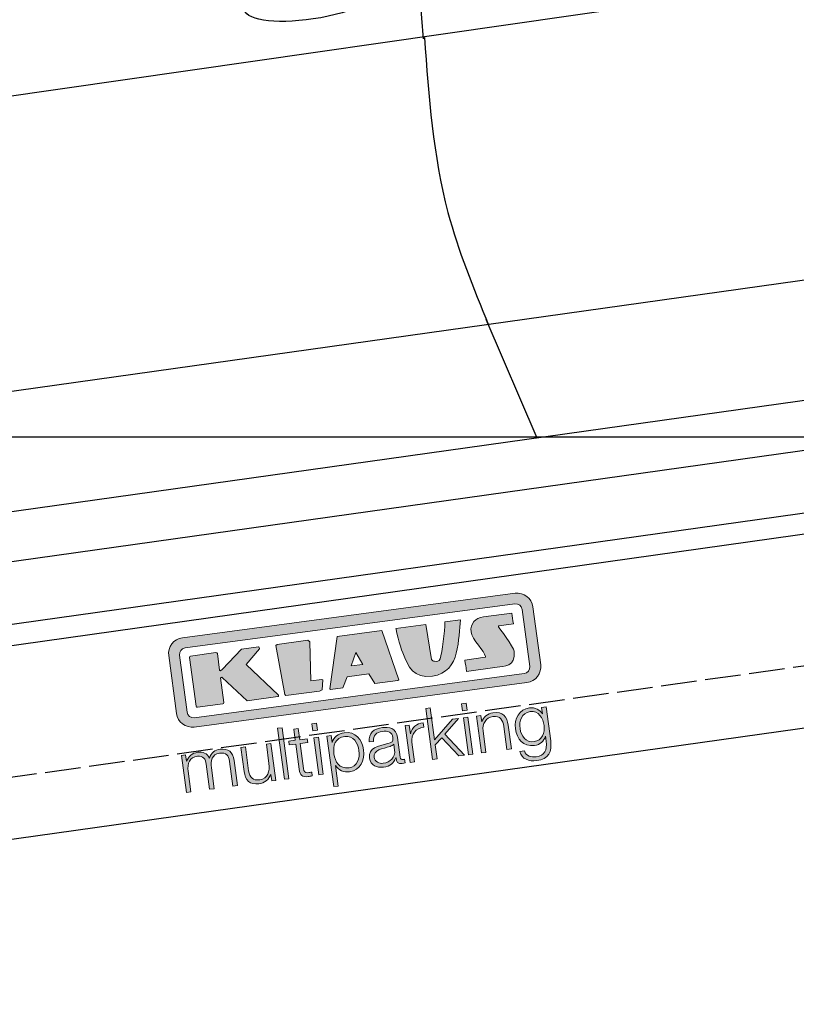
# Model space of a CAD drawing. Extents: x -311 to 6440, y -744 to 6224.
# Tile 3 of 7: x 1873 to 2965, y 1052 to 2437. Entities that reach past the tile are written whole.
import ezdxf

# ---------------------------------------------------------------- set-up
doc = ezdxf.new("R2010")
doc.units = 0
doc.header["$LTSCALE"] = 10
doc.header["$MEASUREMENT"] = 0
doc.linetypes.add('GEN3', pattern=[6.25, 5, -1.25])
doc.layers.get('0').update_dxf_attribs({"linetype": 'CONTINUOUS'})
doc.layers.get('DEFPOINTS').update_dxf_attribs({"linetype": 'CONTINUOUS'})
doc.layers.add('3', color=6, linetype='GEN3')
doc.layers.add('CAR', color=1, linetype='CONTINUOUS')
for name, color, linetype, lineweight in [('AM_0', 7, 'CONTINUOUS', 30), ('AM_5', 3, 'CONTINUOUS', 15), ('Logo', 7, 'CONTINUOUS', 25)]:
    doc.layers.add(name, color=color, linetype=linetype, lineweight=lineweight)
doc.dimstyles.new('KLAUS_DXF', dxfattribs={"dimscale": 20, "dimtxt": 3.5, "dimasz": 2, "dimexe": 2, "dimexo": 1, "dimgap": 1.5, "dimtad": 1, "dimlfac": 0.1, "dimdsep": 46, "dimtxsty": 'STANDARD', "dimblk": 'DOT', "dimcen": 2, "dimclrd": 256, "dimclre": 256, "dimclrt": 2, "dimadec": 0, "dimazin": 0, "dimtfac": 1, "dimtmove": 2, "dimatfit": 3, "dimfxl": 1, "dimtolj": 1, "dimarcsym": 0})

# ---------------------------------------------------------------- blocks, each defined once
blk = doc.blocks.new('KLAUS')
at = {"layer": 'Logo'}
h = blk.add_hatch(color=8, dxfattribs=at)
h.dxf.hatch_style = 2
edge = h.paths.add_edge_path()
edge.add_spline(control_points=[(3.6, 29.09), (2.88, 29.09), (2.3, 28.51), (2.3, 27.8), (2.3, 27.8), (2.3, 16.11), (2.3, 16.11), (2.3, 15.39), (2.88, 14.81), (3.6, 14.81), (3.6, 14.81), (71.16, 14.81), (71.16, 14.81), (71.88, 14.81), (72.46, 15.39), (72.46, 16.11), (72.46, 16.11), (72.46, 27.8), (72.46, 27.8), (72.46, 28.51), (71.88, 29.09), (71.16, 29.09), (71.16, 29.09), (3.6, 29.09), (3.6, 29.09), (3.6, 29.09), (3.6, 29.09), (3.6, 29.09)], knot_values=[0, 0, 0, 0, 1, 1, 1, 2, 2, 2, 3, 3, 3, 4, 4, 4, 5, 5, 5, 6, 6, 6, 7, 7, 7, 8, 8, 8, 9, 9, 9, 9], degree=3, periodic=0)
edge = h.paths.add_edge_path()
edge.add_spline(control_points=[(3.35, 31.23), (3.35, 31.23), (71.47, 31.23), (71.47, 31.23), (73.26, 31.23), (74.71, 29.77), (74.71, 27.99), (74.71, 27.99), (74.71, 16.17), (74.71, 16.17), (74.71, 14.38), (73.26, 12.93), (71.47, 12.93), (71.47, 12.93), (3.35, 12.93), (3.35, 12.93), (1.56, 12.93), (0.11, 14.38), (0.11, 16.17), (0.11, 16.17), (0.11, 27.99), (0.11, 27.99), (0.11, 29.77), (1.56, 31.23), (3.35, 31.23), (3.35, 31.23), (3.35, 31.23), (3.35, 31.23)], knot_values=[0, 0, 0, 0, 1, 1, 1, 2, 2, 2, 3, 3, 3, 4, 4, 4, 5, 5, 5, 6, 6, 6, 7, 7, 7, 8, 8, 8, 9, 9, 9, 9], degree=3, periodic=0)
h = blk.add_hatch(color=8, dxfattribs=at)
h.dxf.hatch_style = 2
edge = h.paths.add_edge_path()
edge.add_spline(control_points=[(4.5, 27.33), (4.5, 27.33), (9.7, 27.33), (9.7, 27.33), (9.84, 27.33), (9.96, 27.22), (9.96, 27.08), (9.96, 27.08), (9.96, 23.69), (9.96, 23.69), (9.96, 23.69), (9.94, 23.64), (10.04, 23.59), (10.14, 23.53), (10.2, 23.57), (10.2, 23.57), (10.2, 23.57), (10.51, 23.75), (10.51, 23.75), (10.51, 23.75), (14.94, 27.33), (14.94, 27.33), (14.94, 27.33), (18.41, 27.33), (18.41, 27.33), (18.41, 27.33), (18.49, 27.33), (18.56, 27.2), (18.65, 27.04), (18.53, 26.91), (18.53, 26.91), (18.53, 26.91), (15.49, 24.11), (15.49, 24.11), (15.49, 24.11), (21.14, 17.06), (21.14, 17.06), (21.14, 17.06), (21.13, 16.91), (21.13, 16.91), (21.08, 16.84), (20.99, 16.82), (20.99, 16.82), (20.99, 16.82), (14.7, 16.82), (14.7, 16.82), (14.7, 16.82), (10.26, 22.17), (10.26, 22.17), (10.26, 22.17), (10.19, 22.24), (10.08, 22.21), (9.97, 22.18), (9.96, 22.11), (9.96, 22.11), (9.96, 22.11), (9.96, 17.08), (9.96, 17.08), (9.96, 16.94), (9.84, 16.82), (9.7, 16.82), (9.7, 16.82), (4.5, 16.82), (4.5, 16.82), (4.36, 16.82), (4.25, 16.94), (4.25, 17.08), (4.25, 17.08), (4.25, 27.08), (4.25, 27.08), (4.25, 27.22), (4.36, 27.33), (4.5, 27.33), (4.5, 27.33), (4.5, 27.33), (4.5, 27.33)], knot_values=[0, 0, 0, 0, 1, 1, 1, 2, 2, 2, 3, 3, 3, 4, 4, 4, 5, 5, 5, 6, 6, 6, 7, 7, 7, 8, 8, 8, 9, 9, 9, 10, 10, 10, 11, 11, 11, 12, 12, 12, 13, 13, 13, 14, 14, 14, 15, 15, 15, 16, 16, 16, 17, 17, 17, 18, 18, 18, 19, 19, 19, 20, 20, 20, 21, 21, 21, 22, 22, 22, 23, 23, 23, 24, 24, 24, 25, 25, 25, 25], degree=3, periodic=0)
h = blk.add_hatch(color=8, dxfattribs=at)
h.dxf.hatch_style = 2
h.paths.add_polyline_path([(22.42, 17.06), (21.97, 27.15), (22.24, 27.33), (28.55, 27.33), (28.86, 26.97), (28.01, 19.08), (30.26, 19.07), (30.44, 18.95), (30.08, 16.95), (29.49, 16.82), (22.6, 16.82)])
h = blk.add_hatch(color=8, dxfattribs=at)
h.paths.add_polyline_path([(36.52, 21.01), (38.93, 21.01), (37.87, 23.57)])
h.paths.add_polyline_path([(34.52, 27.33), (43.65, 27.33), (45.76, 16.94), (45.57, 16.82), (40.83, 16.82), (39.89, 18.95), (35.42, 18.95), (34.27, 16.82), (31.78, 16.82), (31.66, 17)])
h = blk.add_hatch(color=8, dxfattribs=at)
h.dxf.hatch_style = 2
edge = h.paths.add_edge_path()
edge.add_spline(control_points=[(52.69, 27.32), (52.69, 27.32), (52.88, 20.14), (52.88, 20.14), (53.01, 19.89), (53.2, 19.77), (53.43, 19.71), (53.91, 19.59), (54.43, 19.57), (54.64, 20.03), (55.23, 21.34), (56.27, 25.45), (56.6, 27.33), (56.6, 27.33), (59.77, 27.33), (59.77, 27.33), (58.77, 23.9), (58.56, 16.82), (52.63, 16.76), (48.72, 16.72), (48.01, 19.35), (47.27, 22.24), (46.89, 23.68), (46.54, 27.33), (46.54, 27.33), (46.54, 27.33), (52.69, 27.32), (52.69, 27.32), (52.69, 27.32), (52.69, 27.32), (52.69, 27.32)], knot_values=[0, 0, 0, 0, 1, 1, 1, 2, 2, 2, 3, 3, 3, 4, 4, 4, 5, 5, 5, 6, 6, 6, 7, 7, 7, 8, 8, 8, 9, 9, 9, 10, 10, 10, 10], degree=3, periodic=0)
h = blk.add_hatch(color=8, dxfattribs=at)
h.dxf.hatch_style = 2
edge = h.paths.add_edge_path()
edge.add_spline(control_points=[(64.46, 27.33), (64.46, 27.33), (70.31, 27.33), (70.31, 27.33), (70.31, 26.52), (70.31, 26.02), (70.31, 25.12), (70.31, 25.12), (67.3, 25.12), (67.3, 25.12), (67.24, 25.04), (67.25, 25.11), (67.25, 24.91), (67.25, 24.88), (69.73, 20.38), (69.73, 19.57), (69.73, 16.4), (67.22, 16.81), (65.9, 16.82), (65.9, 16.82), (59.59, 16.82), (59.59, 16.82), (59.59, 17.76), (59.59, 18.23), (59.59, 19.14), (59.59, 19.14), (63.75, 19.14), (63.75, 19.14), (63.82, 19.22), (63.81, 19.11), (63.81, 19.31), (63.81, 20.32), (61.58, 23.06), (61.58, 24.63), (61.58, 26.33), (62.83, 27.34), (64.46, 27.33), (64.46, 27.33), (64.46, 27.33), (64.46, 27.33)], knot_values=[0, 0, 0, 0, 1, 1, 1, 2, 2, 2, 3, 3, 3, 4, 4, 4, 5, 5, 5, 6, 6, 6, 7, 7, 7, 8, 8, 8, 9, 9, 9, 10, 10, 10, 11, 11, 11, 12, 12, 12, 13, 13, 13, 13], degree=3, periodic=0)
h = blk.add_hatch(color=30, dxfattribs=at)
h.dxf.hatch_style = 2
h.paths.add_polyline_path([(20.07, 0), (20.99, 0), (20.99, 10.45), (20.07, 10.45)])
h = blk.add_hatch(color=30, dxfattribs=at)
h.paths.add_polyline_path([(27.1, 0), (28.03, 0), (28.03, 7.55), (27.1, 7.55)])
h.paths.add_polyline_path([(27.1, 8.98), (28.03, 8.98), (28.03, 10.45), (27.1, 10.45)])
h = blk.add_hatch(color=30, dxfattribs=at)
h.dxf.hatch_style = 2
h.paths.add_polyline_path([(50.4, 0), (51.32, 0), (51.32, 2.87), (52.82, 4.11), (55.8, 0), (56.96, 0), (53.52, 4.76), (56.74, 7.55), (55.51, 7.55), (51.32, 3.89), (51.32, 10.45), (50.4, 10.45)])
h = blk.add_hatch(color=30, dxfattribs=at)
h.paths.add_polyline_path([(57.74, 0), (58.66, 0), (58.66, 7.55), (57.74, 7.55)])
h.paths.add_polyline_path([(57.74, 8.98), (58.66, 8.98), (58.66, 10.45), (57.74, 10.45)])
h = blk.add_hatch(color=30, dxfattribs=at)
h.dxf.hatch_style = 2
edge = h.paths.add_edge_path()
edge.add_spline(control_points=[(24.22, 9.82), (24.22, 9.82), (23.3, 9.82), (23.3, 9.82), (23.3, 9.82), (23.3, 7.55), (23.3, 7.55), (23.3, 7.55), (21.98, 7.55), (21.98, 7.55), (21.98, 7.55), (21.98, 6.78), (21.98, 6.78), (21.98, 6.78), (23.3, 6.78), (23.3, 6.78), (23.3, 6.78), (23.3, 1.61), (23.3, 1.61), (23.28, 0.32), (23.71, -0.09), (24.94, -0.09), (25.22, -0.09), (25.48, -0.06), (25.76, -0.06), (25.76, -0.06), (25.76, 0.73), (25.76, 0.73), (25.5, 0.7), (25.23, 0.69), (24.97, 0.69), (24.31, 0.73), (24.22, 1.08), (24.22, 1.68), (24.22, 1.68), (24.22, 6.78), (24.22, 6.78), (24.22, 6.78), (25.76, 6.78), (25.76, 6.78), (25.76, 6.78), (25.76, 7.55), (25.76, 7.55), (25.76, 7.55), (24.22, 7.55), (24.22, 7.55), (24.22, 7.55), (24.22, 9.82), (24.22, 9.82), (24.22, 9.82), (24.22, 9.82), (24.22, 9.82)], knot_values=[0, 0, 0, 0, 1, 1, 1, 2, 2, 2, 3, 3, 3, 4, 4, 4, 5, 5, 5, 6, 6, 6, 7, 7, 7, 8, 8, 8, 9, 9, 9, 10, 10, 10, 11, 11, 11, 12, 12, 12, 13, 13, 13, 14, 14, 14, 15, 15, 15, 16, 16, 16, 17, 17, 17, 17], degree=3, periodic=0)
h = blk.add_hatch(color=30, dxfattribs=at)
h.dxf.hatch_style = 2
edge = h.paths.add_edge_path()
edge.add_spline(control_points=[(0, 0), (0, 0), (0.92, 0), (0.92, 0), (0.92, 0), (0.92, 4.22), (0.92, 4.22), (0.94, 5.8), (1.58, 7), (3.18, 7), (4.35, 7), (4.77, 6.15), (4.76, 5.12), (4.76, 5.12), (4.76, 0), (4.76, 0), (4.76, 0), (5.68, 0), (5.68, 0), (5.68, 0), (5.68, 4.27), (5.68, 4.27), (5.68, 5.68), (6.14, 7), (7.73, 7), (9.05, 7), (9.52, 6.32), (9.52, 5.08), (9.52, 5.08), (9.52, 0), (9.52, 0), (9.52, 0), (10.44, 0), (10.44, 0), (10.44, 0), (10.44, 5.12), (10.44, 5.12), (10.44, 6.91), (9.59, 7.77), (7.94, 7.77), (6.94, 7.77), (5.99, 7.29), (5.54, 6.3), (5.26, 7.29), (4.36, 7.77), (3.37, 7.77), (2.17, 7.77), (1.38, 7.19), (0.89, 6.28), (0.89, 6.28), (0.85, 6.28), (0.85, 6.28), (0.85, 6.28), (0.85, 7.55), (0.85, 7.55), (0.85, 7.55), (0, 7.55), (0, 7.55), (0, 7.55), (0, 0), (0, 0), (0, 0), (0, 0), (0, 0)], knot_values=[0, 0, 0, 0, 1, 1, 1, 2, 2, 2, 3, 3, 3, 4, 4, 4, 5, 5, 5, 6, 6, 6, 7, 7, 7, 8, 8, 8, 9, 9, 9, 10, 10, 10, 11, 11, 11, 12, 12, 12, 13, 13, 13, 14, 14, 14, 15, 15, 15, 16, 16, 16, 17, 17, 17, 18, 18, 18, 19, 19, 19, 20, 20, 20, 21, 21, 21, 21], degree=3, periodic=0)
h = blk.add_hatch(color=30, dxfattribs=at)
h.dxf.hatch_style = 2
edge = h.paths.add_edge_path()
edge.add_spline(control_points=[(18.31, 7.55), (18.31, 7.55), (17.39, 7.55), (17.39, 7.55), (17.39, 7.55), (17.39, 3.59), (17.39, 3.59), (17.39, 2.05), (16.7, 0.56), (15.12, 0.56), (13.66, 0.56), (13.15, 1.27), (13.1, 2.64), (13.1, 2.64), (13.1, 7.55), (13.1, 7.55), (13.1, 7.55), (12.18, 7.55), (12.18, 7.55), (12.18, 7.55), (12.18, 2.65), (12.18, 2.65), (12.18, 0.89), (12.93, -0.22), (14.83, -0.22), (15.96, -0.22), (16.95, 0.35), (17.44, 1.36), (17.44, 1.36), (17.47, 1.36), (17.47, 1.36), (17.47, 1.36), (17.47, 0), (17.47, 0), (17.47, 0), (18.31, 0), (18.31, 0), (18.31, 0), (18.31, 7.55), (18.31, 7.55), (18.31, 7.55), (18.31, 7.55), (18.31, 7.55)], knot_values=[0, 0, 0, 0, 1, 1, 1, 2, 2, 2, 3, 3, 3, 4, 4, 4, 5, 5, 5, 6, 6, 6, 7, 7, 7, 8, 8, 8, 9, 9, 9, 10, 10, 10, 11, 11, 11, 12, 12, 12, 13, 13, 13, 14, 14, 14, 14], degree=3, periodic=0)
h = blk.add_hatch(color=30, dxfattribs=at)
edge = h.paths.add_edge_path()
edge.add_spline(control_points=[(35.84, 3.78), (35.84, 2.21), (35.12, 0.56), (33.37, 0.56), (31.4, 0.56), (30.72, 2.21), (30.72, 3.78), (30.72, 5.49), (31.33, 7), (33.37, 7), (35.12, 7), (35.84, 5.34), (35.84, 3.78), (35.84, 3.78), (35.84, 3.78), (35.84, 3.78)], knot_values=[0, 0, 0, 0, 1, 1, 1, 2, 2, 2, 3, 3, 3, 4, 4, 4, 5, 5, 5, 5], degree=3, periodic=0)
edge = h.paths.add_edge_path()
edge.add_spline(control_points=[(29.79, -2.8), (29.79, -2.8), (30.72, -2.8), (30.72, -2.8), (30.72, -2.8), (30.72, 1.43), (30.72, 1.43), (30.72, 1.43), (30.74, 1.43), (30.74, 1.43), (31.14, 0.35), (32.24, -0.22), (33.37, -0.22), (35.66, -0.22), (36.76, 1.64), (36.76, 3.78), (36.76, 5.91), (35.66, 7.77), (33.37, 7.77), (32.15, 7.77), (31.1, 7.14), (30.67, 6.12), (30.67, 6.12), (30.64, 6.12), (30.64, 6.12), (30.64, 6.12), (30.64, 7.55), (30.64, 7.55), (30.64, 7.55), (29.79, 7.55), (29.79, 7.55), (29.79, 7.55), (29.79, -2.8), (29.79, -2.8), (29.79, -2.8), (29.79, -2.8), (29.79, -2.8)], knot_values=[0, 0, 0, 0, 1, 1, 1, 2, 2, 2, 3, 3, 3, 4, 4, 4, 5, 5, 5, 6, 6, 6, 7, 7, 7, 8, 8, 8, 9, 9, 9, 10, 10, 10, 11, 11, 11, 12, 12, 12, 12], degree=3, periodic=0)
h = blk.add_hatch(color=30, dxfattribs=at)
edge = h.paths.add_edge_path()
edge.add_spline(control_points=[(43.03, 2.93), (43.04, 1.45), (41.8, 0.56), (40.39, 0.56), (39.53, 0.56), (38.71, 1.13), (38.71, 2.05), (38.71, 3.53), (40.66, 3.51), (42.22, 3.79), (42.47, 3.84), (42.88, 3.91), (43, 4.13), (43, 4.13), (43.03, 4.13), (43.03, 4.13), (43.03, 4.13), (43.03, 2.93), (43.03, 2.93), (43.03, 2.93), (43.03, 2.93), (43.03, 2.93)], knot_values=[0, 0, 0, 0, 1, 1, 1, 2, 2, 2, 3, 3, 3, 4, 4, 4, 5, 5, 5, 6, 6, 6, 7, 7, 7, 7], degree=3, periodic=0)
edge = h.paths.add_edge_path()
edge.add_spline(control_points=[(39.03, 5.24), (39.06, 6.47), (39.91, 7), (41.05, 7), (42.14, 7), (43.03, 6.69), (43.03, 5.45), (43.03, 4.61), (42.6, 4.51), (41.84, 4.42), (39.85, 4.19), (37.79, 4.11), (37.79, 1.99), (37.79, 0.47), (38.93, -0.22), (40.32, -0.22), (41.77, -0.22), (42.43, 0.34), (43.07, 1.32), (43.07, 1.32), (43.1, 1.32), (43.1, 1.32), (43.1, 0.53), (43.25, 0), (44.19, 0), (44.43, 0), (44.58, 0.01), (44.79, 0.06), (44.79, 0.06), (44.79, 0.83), (44.79, 0.83), (44.71, 0.81), (44.6, 0.78), (44.49, 0.78), (44.13, 0.78), (43.95, 0.98), (43.95, 1.33), (43.95, 1.33), (43.95, 5.34), (43.95, 5.34), (43.95, 7.36), (42.5, 7.77), (41.17, 7.77), (39.44, 7.77), (38.2, 7.01), (38.11, 5.24), (38.11, 5.24), (39.03, 5.24), (39.03, 5.24), (39.03, 5.24), (39.03, 5.24), (39.03, 5.24)], knot_values=[0, 0, 0, 0, 1, 1, 1, 2, 2, 2, 3, 3, 3, 4, 4, 4, 5, 5, 5, 6, 6, 6, 7, 7, 7, 8, 8, 8, 9, 9, 9, 10, 10, 10, 11, 11, 11, 12, 12, 12, 13, 13, 13, 14, 14, 14, 15, 15, 15, 16, 16, 16, 17, 17, 17, 17], degree=3, periodic=0)
h = blk.add_hatch(color=30, dxfattribs=at)
h.dxf.hatch_style = 2
edge = h.paths.add_edge_path()
edge.add_spline(control_points=[(45.79, 0), (45.79, 0), (46.71, 0), (46.71, 0), (46.71, 0), (46.71, 4.03), (46.71, 4.03), (46.71, 5.59), (47.85, 6.82), (49.52, 6.73), (49.52, 6.73), (49.52, 7.66), (49.52, 7.66), (48.16, 7.72), (47.14, 7), (46.67, 5.78), (46.67, 5.78), (46.64, 5.78), (46.64, 5.78), (46.64, 5.78), (46.64, 7.55), (46.64, 7.55), (46.64, 7.55), (45.79, 7.55), (45.79, 7.55), (45.79, 7.55), (45.79, 0), (45.79, 0), (45.79, 0), (45.79, 0), (45.79, 0)], knot_values=[0, 0, 0, 0, 1, 1, 1, 2, 2, 2, 3, 3, 3, 4, 4, 4, 5, 5, 5, 6, 6, 6, 7, 7, 7, 8, 8, 8, 9, 9, 9, 10, 10, 10, 10], degree=3, periodic=0)
h = blk.add_hatch(color=30, dxfattribs=at)
h.dxf.hatch_style = 2
edge = h.paths.add_edge_path()
edge.add_spline(control_points=[(60.41, 0), (60.41, 0), (61.33, 0), (61.33, 0), (61.33, 0), (61.33, 4.41), (61.33, 4.41), (61.36, 5.89), (62.24, 7), (63.7, 7), (65.2, 7), (65.62, 6.02), (65.62, 4.71), (65.62, 4.71), (65.62, 0), (65.62, 0), (65.62, 0), (66.54, 0), (66.54, 0), (66.54, 0), (66.54, 4.86), (66.54, 4.86), (66.54, 6.66), (65.9, 7.77), (63.78, 7.77), (62.71, 7.77), (61.7, 7.16), (61.36, 6.25), (61.36, 6.25), (61.33, 6.25), (61.33, 6.25), (61.33, 6.25), (61.33, 7.55), (61.33, 7.55), (61.33, 7.55), (60.41, 7.55), (60.41, 7.55), (60.41, 7.55), (60.41, 0), (60.41, 0), (60.41, 0), (60.41, 0), (60.41, 0)], knot_values=[0, 0, 0, 0, 1, 1, 1, 2, 2, 2, 3, 3, 3, 4, 4, 4, 5, 5, 5, 6, 6, 6, 7, 7, 7, 8, 8, 8, 9, 9, 9, 10, 10, 10, 11, 11, 11, 12, 12, 12, 13, 13, 13, 14, 14, 14, 14], degree=3, periodic=0)
h = blk.add_hatch(color=30, dxfattribs=at)
edge = h.paths.add_edge_path()
edge.add_spline(control_points=[(71.32, 0.86), (69.62, 0.86), (68.83, 2.34), (68.83, 3.86), (68.83, 5.43), (69.56, 7), (71.32, 7), (73.06, 7), (73.75, 5.34), (73.75, 3.86), (73.75, 2.33), (72.91, 0.86), (71.32, 0.86), (71.32, 0.86), (71.32, 0.86), (71.32, 0.86)], knot_values=[0, 0, 0, 0, 1, 1, 1, 2, 2, 2, 3, 3, 3, 4, 4, 4, 5, 5, 5, 5], degree=3, periodic=0)
edge = h.paths.add_edge_path()
edge.add_spline(control_points=[(74.67, 7.55), (74.67, 7.55), (73.75, 7.55), (73.75, 7.55), (73.75, 7.55), (73.75, 6.25), (73.75, 6.25), (73.75, 6.25), (73.72, 6.25), (73.72, 6.25), (73.35, 7.09), (72.41, 7.77), (71.32, 7.77), (69.13, 7.77), (67.9, 6.05), (67.9, 3.97), (67.9, 1.82), (68.9, 0.09), (71.32, 0.09), (72.4, 0.09), (73.29, 0.72), (73.72, 1.64), (73.72, 1.64), (73.75, 1.64), (73.75, 1.64), (73.75, 1.64), (73.75, 0.61), (73.75, 0.61), (73.75, -1.23), (73.01, -2.24), (71.32, -2.24), (70.29, -2.24), (69.31, -1.85), (69.1, -0.73), (69.1, -0.73), (68.18, -0.73), (68.18, -0.73), (68.31, -2.34), (69.81, -3.02), (71.32, -3.02), (73.79, -3.02), (74.65, -1.64), (74.67, 0.61), (74.67, 0.61), (74.67, 7.55), (74.67, 7.55), (74.67, 7.55), (74.67, 7.55), (74.67, 7.55)], knot_values=[0, 0, 0, 0, 1, 1, 1, 2, 2, 2, 3, 3, 3, 4, 4, 4, 5, 5, 5, 6, 6, 6, 7, 7, 7, 8, 8, 8, 9, 9, 9, 10, 10, 10, 11, 11, 11, 12, 12, 12, 13, 13, 13, 14, 14, 14, 15, 15, 15, 16, 16, 16, 16], degree=3, periodic=0)
at = {"layer": 'Logo', "lineweight": 0}
for points in [[(22.42, 17.06), (21.97, 27.15), (22.24, 27.33), (28.55, 27.33), (28.86, 26.97), (28.01, 19.08), (30.26, 19.07), (30.44, 18.95), (30.08, 16.95), (29.49, 16.82), (22.6, 16.82), (22.42, 17.06), (22.42, 17.06)], [(34.52, 27.33), (43.65, 27.33), (45.76, 16.94), (45.57, 16.82), (40.83, 16.82), (39.89, 18.95), (35.42, 18.95), (34.27, 16.82), (31.78, 16.82), (31.66, 17), (34.52, 27.33), (34.52, 27.33)], [(36.52, 21.01), (38.93, 21.01), (37.87, 23.57), (36.52, 21.01), (36.52, 21.01)], [(20.07, 0), (20.99, 0), (20.99, 10.45), (20.07, 10.45), (20.07, 0), (20.07, 0)], [(27.1, 8.98), (28.03, 8.98), (28.03, 10.45), (27.1, 10.45), (27.1, 8.98), (27.1, 8.98)], [(50.4, 0), (51.32, 0), (51.32, 2.87), (52.82, 4.11), (55.8, 0), (56.96, 0), (53.52, 4.76), (56.74, 7.55), (55.51, 7.55), (51.32, 3.89), (51.32, 10.45), (50.4, 10.45), (50.4, 0), (50.4, 0)], [(57.74, 8.98), (58.66, 8.98), (58.66, 10.45), (57.74, 10.45), (57.74, 8.98), (57.74, 8.98)], [(27.1, 0), (28.03, 0), (28.03, 7.55), (27.1, 7.55), (27.1, 0), (27.1, 0)], [(57.74, 0), (58.66, 0), (58.66, 7.55), (57.74, 7.55), (57.74, 0), (57.74, 0)]]:
    blk.add_lwpolyline(points, dxfattribs=at)
for points, knots in [([(3.35, 31.23), (3.35, 31.23), (71.47, 31.23), (71.47, 31.23), (73.26, 31.23), (74.71, 29.77), (74.71, 27.99), (74.71, 27.99), (74.71, 16.17), (74.71, 16.17), (74.71, 14.38), (73.26, 12.93), (71.47, 12.93), (71.47, 12.93), (3.35, 12.93), (3.35, 12.93), (1.56, 12.93), (0.11, 14.38), (0.11, 16.17), (0.11, 16.17), (0.11, 27.99), (0.11, 27.99), (0.11, 29.77), (1.56, 31.23), (3.35, 31.23), (3.35, 31.23), (3.35, 31.23), (3.35, 31.23)], [0, 0, 0, 0, 1, 1, 1, 2, 2, 2, 3, 3, 3, 4, 4, 4, 5, 5, 5, 6, 6, 6, 7, 7, 7, 8, 8, 8, 9, 9, 9, 9]), ([(3.6, 29.09), (2.88, 29.09), (2.3, 28.51), (2.3, 27.8), (2.3, 27.8), (2.3, 16.11), (2.3, 16.11), (2.3, 15.39), (2.88, 14.81), (3.6, 14.81), (3.6, 14.81), (71.16, 14.81), (71.16, 14.81), (71.88, 14.81), (72.46, 15.39), (72.46, 16.11), (72.46, 16.11), (72.46, 27.8), (72.46, 27.8), (72.46, 28.51), (71.88, 29.09), (71.16, 29.09), (71.16, 29.09), (3.6, 29.09), (3.6, 29.09), (3.6, 29.09), (3.6, 29.09), (3.6, 29.09)], [0, 0, 0, 0, 1, 1, 1, 2, 2, 2, 3, 3, 3, 4, 4, 4, 5, 5, 5, 6, 6, 6, 7, 7, 7, 8, 8, 8, 9, 9, 9, 9]), ([(4.5, 27.33), (4.5, 27.33), (9.7, 27.33), (9.7, 27.33), (9.84, 27.33), (9.96, 27.22), (9.96, 27.08), (9.96, 27.08), (9.96, 23.69), (9.96, 23.69), (9.96, 23.69), (9.94, 23.64), (10.04, 23.59), (10.14, 23.53), (10.2, 23.57), (10.2, 23.57), (10.2, 23.57), (10.51, 23.75), (10.51, 23.75), (10.51, 23.75), (14.94, 27.33), (14.94, 27.33), (14.94, 27.33), (18.41, 27.33), (18.41, 27.33), (18.41, 27.33), (18.49, 27.33), (18.56, 27.2), (18.65, 27.04), (18.53, 26.91), (18.53, 26.91), (18.53, 26.91), (15.49, 24.11), (15.49, 24.11), (15.49, 24.11), (21.14, 17.06), (21.14, 17.06), (21.14, 17.06), (21.13, 16.91), (21.13, 16.91), (21.08, 16.84), (20.99, 16.82), (20.99, 16.82), (20.99, 16.82), (14.7, 16.82), (14.7, 16.82), (14.7, 16.82), (10.26, 22.17), (10.26, 22.17), (10.26, 22.17), (10.19, 22.24), (10.08, 22.21), (9.97, 22.18), (9.96, 22.11), (9.96, 22.11), (9.96, 22.11), (9.96, 17.08), (9.96, 17.08), (9.96, 16.94), (9.84, 16.82), (9.7, 16.82), (9.7, 16.82), (4.5, 16.82), (4.5, 16.82), (4.36, 16.82), (4.25, 16.94), (4.25, 17.08), (4.25, 17.08), (4.25, 27.08), (4.25, 27.08), (4.25, 27.22), (4.36, 27.33), (4.5, 27.33), (4.5, 27.33), (4.5, 27.33), (4.5, 27.33)], [0, 0, 0, 0, 1, 1, 1, 2, 2, 2, 3, 3, 3, 4, 4, 4, 5, 5, 5, 6, 6, 6, 7, 7, 7, 8, 8, 8, 9, 9, 9, 10, 10, 10, 11, 11, 11, 12, 12, 12, 13, 13, 13, 14, 14, 14, 15, 15, 15, 16, 16, 16, 17, 17, 17, 18, 18, 18, 19, 19, 19, 20, 20, 20, 21, 21, 21, 22, 22, 22, 23, 23, 23, 24, 24, 24, 25, 25, 25, 25]), ([(52.69, 27.32), (52.69, 27.32), (52.88, 20.14), (52.88, 20.14), (53.01, 19.89), (53.2, 19.77), (53.43, 19.71), (53.91, 19.59), (54.43, 19.57), (54.64, 20.03), (55.23, 21.34), (56.27, 25.45), (56.6, 27.33), (56.6, 27.33), (59.77, 27.33), (59.77, 27.33), (58.77, 23.9), (58.56, 16.82), (52.63, 16.76), (48.72, 16.72), (48.01, 19.35), (47.27, 22.24), (46.89, 23.68), (46.54, 27.33), (46.54, 27.33), (46.54, 27.33), (52.69, 27.32), (52.69, 27.32), (52.69, 27.32), (52.69, 27.32), (52.69, 27.32)], [0, 0, 0, 0, 1, 1, 1, 2, 2, 2, 3, 3, 3, 4, 4, 4, 5, 5, 5, 6, 6, 6, 7, 7, 7, 8, 8, 8, 9, 9, 9, 10, 10, 10, 10]), ([(64.46, 27.33), (64.46, 27.33), (70.31, 27.33), (70.31, 27.33), (70.31, 26.52), (70.31, 26.02), (70.31, 25.12), (70.31, 25.12), (67.3, 25.12), (67.3, 25.12), (67.24, 25.04), (67.25, 25.11), (67.25, 24.91), (67.25, 24.88), (69.73, 20.38), (69.73, 19.57), (69.73, 16.4), (67.22, 16.81), (65.9, 16.82), (65.9, 16.82), (59.59, 16.82), (59.59, 16.82), (59.59, 17.76), (59.59, 18.23), (59.59, 19.14), (59.59, 19.14), (63.75, 19.14), (63.75, 19.14), (63.82, 19.22), (63.81, 19.11), (63.81, 19.31), (63.81, 20.32), (61.58, 23.06), (61.58, 24.63), (61.58, 26.33), (62.83, 27.34), (64.46, 27.33), (64.46, 27.33), (64.46, 27.33), (64.46, 27.33)], [0, 0, 0, 0, 1, 1, 1, 2, 2, 2, 3, 3, 3, 4, 4, 4, 5, 5, 5, 6, 6, 6, 7, 7, 7, 8, 8, 8, 9, 9, 9, 10, 10, 10, 11, 11, 11, 12, 12, 12, 13, 13, 13, 13]), ([(24.22, 9.82), (24.22, 9.82), (23.3, 9.82), (23.3, 9.82), (23.3, 9.82), (23.3, 7.55), (23.3, 7.55), (23.3, 7.55), (21.98, 7.55), (21.98, 7.55), (21.98, 7.55), (21.98, 6.78), (21.98, 6.78), (21.98, 6.78), (23.3, 6.78), (23.3, 6.78), (23.3, 6.78), (23.3, 1.61), (23.3, 1.61), (23.28, 0.32), (23.71, -0.09), (24.94, -0.09), (25.22, -0.09), (25.48, -0.06), (25.76, -0.06), (25.76, -0.06), (25.76, 0.73), (25.76, 0.73), (25.5, 0.7), (25.23, 0.69), (24.97, 0.69), (24.31, 0.73), (24.22, 1.08), (24.22, 1.68), (24.22, 1.68), (24.22, 6.78), (24.22, 6.78), (24.22, 6.78), (25.76, 6.78), (25.76, 6.78), (25.76, 6.78), (25.76, 7.55), (25.76, 7.55), (25.76, 7.55), (24.22, 7.55), (24.22, 7.55), (24.22, 7.55), (24.22, 9.82), (24.22, 9.82), (24.22, 9.82), (24.22, 9.82), (24.22, 9.82)], [0, 0, 0, 0, 1, 1, 1, 2, 2, 2, 3, 3, 3, 4, 4, 4, 5, 5, 5, 6, 6, 6, 7, 7, 7, 8, 8, 8, 9, 9, 9, 10, 10, 10, 11, 11, 11, 12, 12, 12, 13, 13, 13, 14, 14, 14, 15, 15, 15, 16, 16, 16, 17, 17, 17, 17]), ([(0, 0), (0, 0), (0.92, 0), (0.92, 0), (0.92, 0), (0.92, 4.22), (0.92, 4.22), (0.94, 5.8), (1.58, 7), (3.18, 7), (4.35, 7), (4.77, 6.15), (4.76, 5.12), (4.76, 5.12), (4.76, 0), (4.76, 0), (4.76, 0), (5.68, 0), (5.68, 0), (5.68, 0), (5.68, 4.27), (5.68, 4.27), (5.68, 5.68), (6.14, 7), (7.73, 7), (9.05, 7), (9.52, 6.32), (9.52, 5.08), (9.52, 5.08), (9.52, 0), (9.52, 0), (9.52, 0), (10.44, 0), (10.44, 0), (10.44, 0), (10.44, 5.12), (10.44, 5.12), (10.44, 6.91), (9.59, 7.77), (7.94, 7.77), (6.94, 7.77), (5.99, 7.29), (5.54, 6.3), (5.26, 7.29), (4.36, 7.77), (3.37, 7.77), (2.17, 7.77), (1.38, 7.19), (0.89, 6.28), (0.89, 6.28), (0.85, 6.28), (0.85, 6.28), (0.85, 6.28), (0.85, 7.55), (0.85, 7.55), (0.85, 7.55), (0, 7.55), (0, 7.55), (0, 7.55), (0, 0), (0, 0), (0, 0), (0, 0), (0, 0)], [0, 0, 0, 0, 1, 1, 1, 2, 2, 2, 3, 3, 3, 4, 4, 4, 5, 5, 5, 6, 6, 6, 7, 7, 7, 8, 8, 8, 9, 9, 9, 10, 10, 10, 11, 11, 11, 12, 12, 12, 13, 13, 13, 14, 14, 14, 15, 15, 15, 16, 16, 16, 17, 17, 17, 18, 18, 18, 19, 19, 19, 20, 20, 20, 21, 21, 21, 21]), ([(18.31, 7.55), (18.31, 7.55), (17.39, 7.55), (17.39, 7.55), (17.39, 7.55), (17.39, 3.59), (17.39, 3.59), (17.39, 2.05), (16.7, 0.56), (15.12, 0.56), (13.66, 0.56), (13.15, 1.27), (13.1, 2.64), (13.1, 2.64), (13.1, 7.55), (13.1, 7.55), (13.1, 7.55), (12.18, 7.55), (12.18, 7.55), (12.18, 7.55), (12.18, 2.65), (12.18, 2.65), (12.18, 0.89), (12.93, -0.22), (14.83, -0.22), (15.96, -0.22), (16.95, 0.35), (17.44, 1.36), (17.44, 1.36), (17.47, 1.36), (17.47, 1.36), (17.47, 1.36), (17.47, 0), (17.47, 0), (17.47, 0), (18.31, 0), (18.31, 0), (18.31, 0), (18.31, 7.55), (18.31, 7.55), (18.31, 7.55), (18.31, 7.55), (18.31, 7.55)], [0, 0, 0, 0, 1, 1, 1, 2, 2, 2, 3, 3, 3, 4, 4, 4, 5, 5, 5, 6, 6, 6, 7, 7, 7, 8, 8, 8, 9, 9, 9, 10, 10, 10, 11, 11, 11, 12, 12, 12, 13, 13, 13, 14, 14, 14, 14]), ([(29.79, -2.8), (29.79, -2.8), (30.72, -2.8), (30.72, -2.8), (30.72, -2.8), (30.72, 1.43), (30.72, 1.43), (30.72, 1.43), (30.74, 1.43), (30.74, 1.43), (31.14, 0.35), (32.24, -0.22), (33.37, -0.22), (35.66, -0.22), (36.76, 1.64), (36.76, 3.78), (36.76, 5.91), (35.66, 7.77), (33.37, 7.77), (32.15, 7.77), (31.1, 7.14), (30.67, 6.12), (30.67, 6.12), (30.64, 6.12), (30.64, 6.12), (30.64, 6.12), (30.64, 7.55), (30.64, 7.55), (30.64, 7.55), (29.79, 7.55), (29.79, 7.55), (29.79, 7.55), (29.79, -2.8), (29.79, -2.8), (29.79, -2.8), (29.79, -2.8), (29.79, -2.8)], [0, 0, 0, 0, 1, 1, 1, 2, 2, 2, 3, 3, 3, 4, 4, 4, 5, 5, 5, 6, 6, 6, 7, 7, 7, 8, 8, 8, 9, 9, 9, 10, 10, 10, 11, 11, 11, 12, 12, 12, 12]), ([(35.84, 3.78), (35.84, 2.21), (35.12, 0.56), (33.37, 0.56), (31.4, 0.56), (30.72, 2.21), (30.72, 3.78), (30.72, 5.49), (31.33, 7), (33.37, 7), (35.12, 7), (35.84, 5.34), (35.84, 3.78), (35.84, 3.78), (35.84, 3.78), (35.84, 3.78)], [0, 0, 0, 0, 1, 1, 1, 2, 2, 2, 3, 3, 3, 4, 4, 4, 5, 5, 5, 5]), ([(39.03, 5.24), (39.06, 6.47), (39.91, 7), (41.05, 7), (42.14, 7), (43.03, 6.69), (43.03, 5.45), (43.03, 4.61), (42.6, 4.51), (41.84, 4.42), (39.85, 4.19), (37.79, 4.11), (37.79, 1.99), (37.79, 0.47), (38.93, -0.22), (40.32, -0.22), (41.77, -0.22), (42.43, 0.34), (43.07, 1.32), (43.07, 1.32), (43.1, 1.32), (43.1, 1.32), (43.1, 0.53), (43.25, 0), (44.19, 0), (44.43, 0), (44.58, 0.01), (44.79, 0.06), (44.79, 0.06), (44.79, 0.83), (44.79, 0.83), (44.71, 0.81), (44.6, 0.78), (44.49, 0.78), (44.13, 0.78), (43.95, 0.98), (43.95, 1.33), (43.95, 1.33), (43.95, 5.34), (43.95, 5.34), (43.95, 7.36), (42.5, 7.77), (41.17, 7.77), (39.44, 7.77), (38.2, 7.01), (38.11, 5.24), (38.11, 5.24), (39.03, 5.24), (39.03, 5.24), (39.03, 5.24), (39.03, 5.24), (39.03, 5.24)], [0, 0, 0, 0, 1, 1, 1, 2, 2, 2, 3, 3, 3, 4, 4, 4, 5, 5, 5, 6, 6, 6, 7, 7, 7, 8, 8, 8, 9, 9, 9, 10, 10, 10, 11, 11, 11, 12, 12, 12, 13, 13, 13, 14, 14, 14, 15, 15, 15, 16, 16, 16, 17, 17, 17, 17]), ([(45.79, 0), (45.79, 0), (46.71, 0), (46.71, 0), (46.71, 0), (46.71, 4.03), (46.71, 4.03), (46.71, 5.59), (47.85, 6.82), (49.52, 6.73), (49.52, 6.73), (49.52, 7.66), (49.52, 7.66), (48.16, 7.72), (47.14, 7), (46.67, 5.78), (46.67, 5.78), (46.64, 5.78), (46.64, 5.78), (46.64, 5.78), (46.64, 7.55), (46.64, 7.55), (46.64, 7.55), (45.79, 7.55), (45.79, 7.55), (45.79, 7.55), (45.79, 0), (45.79, 0), (45.79, 0), (45.79, 0), (45.79, 0)], [0, 0, 0, 0, 1, 1, 1, 2, 2, 2, 3, 3, 3, 4, 4, 4, 5, 5, 5, 6, 6, 6, 7, 7, 7, 8, 8, 8, 9, 9, 9, 10, 10, 10, 10]), ([(60.41, 0), (60.41, 0), (61.33, 0), (61.33, 0), (61.33, 0), (61.33, 4.41), (61.33, 4.41), (61.36, 5.89), (62.24, 7), (63.7, 7), (65.2, 7), (65.62, 6.02), (65.62, 4.71), (65.62, 4.71), (65.62, 0), (65.62, 0), (65.62, 0), (66.54, 0), (66.54, 0), (66.54, 0), (66.54, 4.86), (66.54, 4.86), (66.54, 6.66), (65.9, 7.77), (63.78, 7.77), (62.71, 7.77), (61.7, 7.16), (61.36, 6.25), (61.36, 6.25), (61.33, 6.25), (61.33, 6.25), (61.33, 6.25), (61.33, 7.55), (61.33, 7.55), (61.33, 7.55), (60.41, 7.55), (60.41, 7.55), (60.41, 7.55), (60.41, 0), (60.41, 0), (60.41, 0), (60.41, 0), (60.41, 0)], [0, 0, 0, 0, 1, 1, 1, 2, 2, 2, 3, 3, 3, 4, 4, 4, 5, 5, 5, 6, 6, 6, 7, 7, 7, 8, 8, 8, 9, 9, 9, 10, 10, 10, 11, 11, 11, 12, 12, 12, 13, 13, 13, 14, 14, 14, 14]), ([(74.67, 7.55), (74.67, 7.55), (73.75, 7.55), (73.75, 7.55), (73.75, 7.55), (73.75, 6.25), (73.75, 6.25), (73.75, 6.25), (73.72, 6.25), (73.72, 6.25), (73.35, 7.09), (72.41, 7.77), (71.32, 7.77), (69.13, 7.77), (67.9, 6.05), (67.9, 3.97), (67.9, 1.82), (68.9, 0.09), (71.32, 0.09), (72.4, 0.09), (73.29, 0.72), (73.72, 1.64), (73.72, 1.64), (73.75, 1.64), (73.75, 1.64), (73.75, 1.64), (73.75, 0.61), (73.75, 0.61), (73.75, -1.23), (73.01, -2.24), (71.32, -2.24), (70.29, -2.24), (69.31, -1.85), (69.1, -0.73), (69.1, -0.73), (68.18, -0.73), (68.18, -0.73), (68.31, -2.34), (69.81, -3.02), (71.32, -3.02), (73.79, -3.02), (74.65, -1.64), (74.67, 0.61), (74.67, 0.61), (74.67, 7.55), (74.67, 7.55), (74.67, 7.55), (74.67, 7.55), (74.67, 7.55)], [0, 0, 0, 0, 1, 1, 1, 2, 2, 2, 3, 3, 3, 4, 4, 4, 5, 5, 5, 6, 6, 6, 7, 7, 7, 8, 8, 8, 9, 9, 9, 10, 10, 10, 11, 11, 11, 12, 12, 12, 13, 13, 13, 14, 14, 14, 15, 15, 15, 16, 16, 16, 16]), ([(71.32, 0.86), (69.62, 0.86), (68.83, 2.34), (68.83, 3.86), (68.83, 5.43), (69.56, 7), (71.32, 7), (73.06, 7), (73.75, 5.34), (73.75, 3.86), (73.75, 2.33), (72.91, 0.86), (71.32, 0.86), (71.32, 0.86), (71.32, 0.86), (71.32, 0.86)], [0, 0, 0, 0, 1, 1, 1, 2, 2, 2, 3, 3, 3, 4, 4, 4, 5, 5, 5, 5]), ([(43.03, 2.93), (43.04, 1.45), (41.8, 0.56), (40.39, 0.56), (39.53, 0.56), (38.71, 1.13), (38.71, 2.05), (38.71, 3.53), (40.66, 3.51), (42.22, 3.79), (42.47, 3.84), (42.88, 3.91), (43, 4.13), (43, 4.13), (43.03, 4.13), (43.03, 4.13), (43.03, 4.13), (43.03, 2.93), (43.03, 2.93), (43.03, 2.93), (43.03, 2.93), (43.03, 2.93)], [0, 0, 0, 0, 1, 1, 1, 2, 2, 2, 3, 3, 3, 4, 4, 4, 5, 5, 5, 6, 6, 6, 7, 7, 7, 7])]:
    blk.add_open_spline(points, degree=3, knots=knots, dxfattribs=at)
blk = doc.blocks.new('_DOT')
at = {"color": 0, "linetype": 'ByBlock'}
blk.add_line((-0.5, 0), (-1, 0), dxfattribs=at)
at = {"color": 0, "linetype": 'ByBlock', "const_width": 0.5}
blk.add_lwpolyline([(-0.25, 0, 1), (0.25, 0, 1)], format="xyb", close=True, dxfattribs=at)
blk = doc.blocks.new('*D8')
at = {"layer": 'AM_5', "lineweight": -2, "transparency": 16777216}
for p, q in [((5479.5, 1850), (-240.5, 1850)), ((-200.5, -160), (-200.5, 1810)), ((179.5, -200), (-240.5, -200))]:
    blk.add_line(p, q, dxfattribs=at)
at = {"layer": 'DEFPOINTS', "color": 0, "transparency": 16777216}
for p in [(-200.5, 1850), (5499.5, 1850), (199.5, -200)]:
    blk.add_point(p, dxfattribs=at)
at = {"layer": 'AM_5', "lineweight": -2, "transparency": 16777216, "xscale": 40, "yscale": 40, "zscale": 40}
for p, rotation in [((-200.5, 1850), 90), ((-200.5, -200), 270)]:
    blk.add_blockref('_DOT', p, dxfattribs=dict(at, rotation=rotation))
at = {"layer": 'AM_5', "color": 2, "transparency": 16777216, "insert": (-265.5, 825), "char_height": 70, "attachment_point": 5, "rotation": 90}
blk.add_mtext('\\A1;205', dxfattribs=at)
blk = doc.blocks.new('*D9')
at = {"layer": 'AM_5', "lineweight": -2, "transparency": 16777216}
for p, q in [((179.5, 2850), (-240.5, 2850)), ((-200.5, 1890), (-200.5, 2810)), ((5479.5, 1850), (-240.5, 1850))]:
    blk.add_line(p, q, dxfattribs=at)
at = {"layer": 'DEFPOINTS', "color": 0, "transparency": 16777216}
for p in [(-200.5, 2850), (199.5, 2850), (5499.5, 1850)]:
    blk.add_point(p, dxfattribs=at)
at = {"layer": 'AM_5', "lineweight": -2, "transparency": 16777216, "xscale": 40, "yscale": 40, "zscale": 40}
for p, rotation in [((-200.5, 2850), 90), ((-200.5, 1850), 270)]:
    blk.add_blockref('_DOT', p, dxfattribs=dict(at, rotation=rotation))
at = {"layer": 'AM_5', "color": 2, "transparency": 16777216, "insert": (-265.5, 2350), "char_height": 70, "attachment_point": 5, "rotation": 90}
blk.add_mtext('\\A1;100', dxfattribs=at)
blk = doc.blocks.new('Car Van')
at = {"layer": 'CAR'}
for p, q in [((22158.3, 4725.3), (22174, 4541.7)), ((23398.2, 4720.3), (21083.3, 4387.6)), ((21307.1, 4005.8), (23258.8, 4280)), ((22262, 4147.5), (22333.7, 3980.6)), ((21377.3, 3846.1), (23233.9, 4106.9)), ((21329.3, 3769.5), (23298.8, 4045.7))]:
    blk.add_line(p, q, dxfattribs=at)
blk.add_ellipse((22024.6, 4600.6), major_axis=(-101.9, -18.3), ratio=0.28676, dxfattribs=at)
blk.add_open_spline([(22175.8, 4543.7), (22181.7, 4460.4), (22191.7, 4320.6), (22244.6, 4191.3), (22266, 4139)], degree=3, knots=[0, 0, 0, 0, 248.290611, 416.877177, 416.877177, 416.877177, 416.877177], dxfattribs=at)

msp = doc.modelspace()

# ---------------------------------------------------------------- linework, layer by layer
for p, q in [((959.991, 1460.181), (3577.468, 1828.044)), ((3576.692, 1797.64), (959.991, 1429.886)), ((3696.811, 1541.868), (959.991, 1157.233))]:
    msp.add_line(p, q)
at = {"layer": '3'}
msp.add_line((423.4, 1169.675), (5430.808, 1873.42), dxfattribs=at)

# ---------------------------------------------------------------- block references
at = {"xscale": 6.929133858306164, "yscale": 6.929133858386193, "zscale": 6.929133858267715, "rotation": 7.614101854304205}
msp.add_blockref('KLAUS', (2107.454, 1350.306), dxfattribs=at)
at = {"layer": 'AM_0'}
msp.add_blockref('Car Van', (-19733.518, -2131.485), dxfattribs=at)

# ---------------------------------------------------------------- dimensions: what is measured, and where the dimension line sits
at = {"layer": 'AM_5'}
for base, p1, p2, override, picture, middle in [((-200.481, 2850.005), (5499.51, 1850.005), (199.51, 2850.005), {"dimpost": '', "dimtol": 0, "dimlim": 0, "dimtp": 0, "dimtm": 0, "dimtfac": 1, "dimtdec": 2, "dimtolj": 1, "dimtzin": 7}, '*D9', (-265.481, 2350.005)), ((-200.481, 1850.005), (199.51, -199.995), (5499.51, 1850.005), {"dimtol": 0, "dimlim": 0, "dimtp": 0, "dimtm": 0, "dimtfac": 1, "dimtdec": 2, "dimtolj": 1, "dimtzin": 7}, '*D8', (-265.481, 825.005))]:
    dim = msp.add_linear_dim(base=base, p1=p1, p2=p2, angle=90, dimstyle='KLAUS_DXF', override=override, dxfattribs=at)
    dim.commit()
    dim.dimension.update_dxf_attribs({"geometry": picture, "text_midpoint": middle})

doc.saveas('drawing.dxf')
